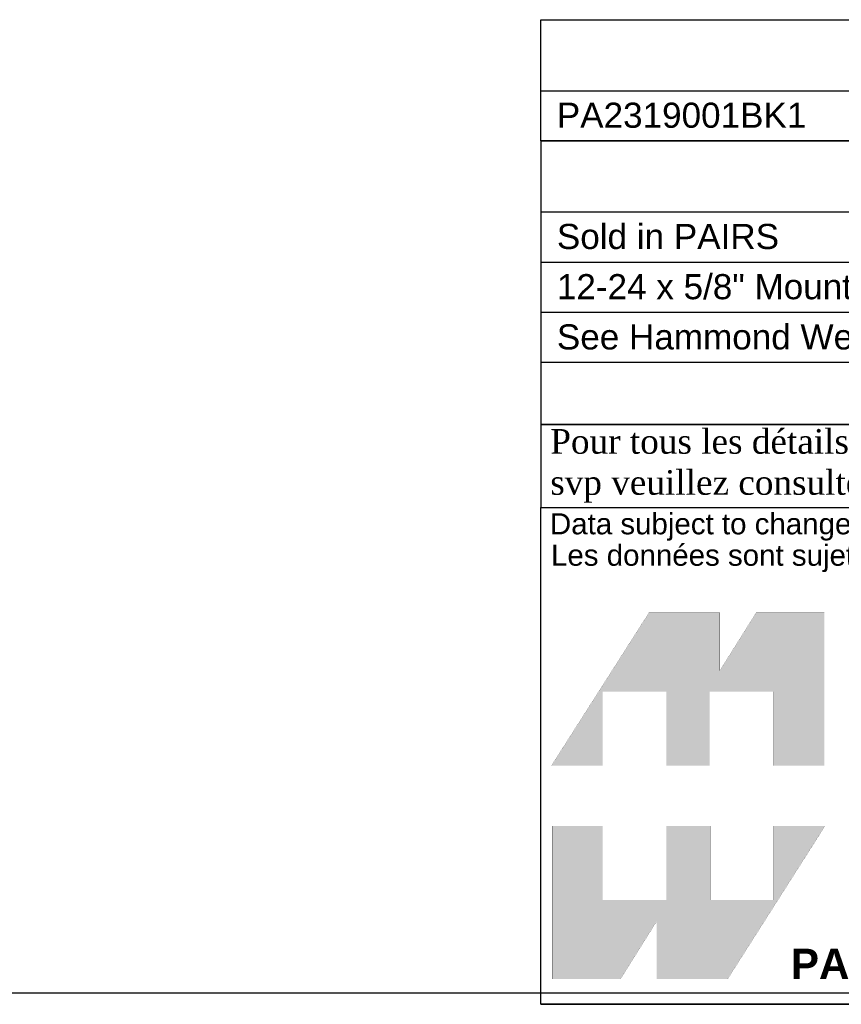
# Model space of a CAD drawing. Header units: inches. Extents: x 0 to 16.1, y 0 to 12.
# Tile 2 of 12: x 9.7 to 13, y 0 to 3.9. Entities that reach past the tile are written whole.
import ezdxf
from ezdxf.enums import TextEntityAlignment as Align

# ---------------------------------------------------------------- set-up
doc = ezdxf.new("R2010")
doc.units = ezdxf.units.IN
doc.header["$MEASUREMENT"] = 0
doc.layers.add('Default', color=7, linetype='Continuous')
doc.styles.add('SEACAD_Arial', font='arial.ttf')

# ---------------------------------------------------------------- blocks, each defined once
blk = doc.blocks.new('SE')
at = {"color": 7, "linetype": 'Continuous'}
for p, q in [((11.7871, 3.5932), (16.0164, 3.5932)), ((13.273, 3.5932), (13.273, 3.3932))]:
    blk.add_line(p, q, dxfattribs=at)
blk.add_lwpolyline([(11.7871, 3.3932), (11.7871, 3.8759), (16.0164, 3.8759), (16.0164, 3.3932), (11.7871, 3.3932)], dxfattribs=at)
at = {"color": 7, "linetype": 'Continuous', "style": 'SEACAD_Arial'}
for s, p in [('PART NUMBERS', (13.3474, 3.7867)), ('PA2319001BK1', (11.8502, 3.5454)), ('PAINTED BLACK TEXTURED', (13.3361, 3.5454))]:
    blk.add_text(s, height=0.1, dxfattribs=at).set_placement(p, align=Align.TOP_LEFT)
blk = doc.blocks.new('SE1')
at = {"color": 7, "linetype": 'Continuous'}
for p, q in [((11.7874, 3.1103), (16.0167, 3.1103)), ((11.7874, 2.9103), (16.0167, 2.9103)), ((11.7874, 2.7103), (16.0167, 2.7103))]:
    blk.add_line(p, q, dxfattribs=at)
blk.add_lwpolyline([(11.7874, 2.5103), (11.7874, 3.393), (16.0167, 3.393), (16.0167, 2.5103), (11.7874, 2.5103)], dxfattribs=at)
at = {"color": 7, "linetype": 'Continuous', "style": 'SEACAD_Arial'}
for s, p in [('NOTES', (13.6607, 3.3038)), ('Sold in PAIRS', (11.8505, 3.0625)), ('12-24 x 5/8" Mounting Screws Supplied (Qty 4)', (11.8505, 2.8625)), ('See Hammond Website for More Information', (11.8505, 2.6625))]:
    blk.add_text(s, height=0.1, dxfattribs=at).set_placement(p, align=Align.TOP_LEFT)
blk = doc.blocks.new('Block1')
at = {"layer": 'Default', "linetype": 'Continuous'}
for points in [[(-0.0026, 0.7074), (0.1678, 0.7074), (0.1678, 0.9533), (0.3791, 0.9533), (0.3791, 0.7074), (0.5228, 0.7074), (0.5228, 0.9533), (0.7357, 0.9533), (0.7357, 0.7074), (0.9035, 0.7074), (0.9035, 1.2145), (0.6765, 1.2145), (0.5564, 1.0231), (0.5564, 1.2145), (0.3209, 1.2145)], [(0.9056, 0.5076), (0.7357, 0.5076), (0.7357, 0.2617), (0.5244, 0.2617), (0.5244, 0.5076), (0.3791, 0.5076), (0.3791, 0.2617), (0.1678, 0.2617), (0.1678, 0.5076), (0, 0.5076), (0, 0), (0.2271, 0), (0.3471, 0.1914), (0.3471, 0), (0.5826, 0)]]:
    blk.add_hatch(color=7, dxfattribs=at).paths.add_polyline_path(points)
at = {"layer": 'Default', "color": 7, "linetype": 'Continuous', "const_width": 0.00035}
for points in [[(-0.0026, 0.7074), (0.3209, 1.2145), (0.5564, 1.2145), (0.5564, 1.0231), (0.6765, 1.2145), (0.9035, 1.2145), (0.9035, 0.7074), (0.7357, 0.7074), (0.7357, 0.9533), (0.5228, 0.9533), (0.5228, 0.7074), (0.3791, 0.7074), (0.3791, 0.9533), (0.1678, 0.9533), (0.1678, 0.7074), (-0.0026, 0.7074)], [(0.9056, 0.5076), (0.5826, 0), (0.3471, 0), (0.3471, 0.1914), (0.2271, 0), (0, 0), (0, 0.5076), (0.1678, 0.5076), (0.1678, 0.2617), (0.3791, 0.2617), (0.3791, 0.5076), (0.5244, 0.5076), (0.5244, 0.2617), (0.7357, 0.2617), (0.7357, 0.5076), (0.9056, 0.5076)]]:
    blk.add_lwpolyline(points, close=True, dxfattribs=at)
blk = doc.blocks.new('Block13')
at = {"layer": 'Default', "color": 7, "linetype": 'Continuous'}
for p, q in [((0, 0), (0, 1.6479)), ((0, 1.6479), (3.5155, 1.6479)), ((3.5155, 0), (0, 0))]:
    blk.add_line(p, q, dxfattribs=at)
at = {"layer": 'Default', "color": 7}
blk.add_blockref('Block1', (0.0371, 0.0841), dxfattribs=at)
at = {"layer": 'Default', "attachment_point": 1}
for s, insert, char_height, width in [('{\\fArial|b0||i0||c0|p34;\\C7;\\H7.e-002;\\W1.;\\T1.;Data subject to change without notice. Isometric drawing not to scale.}', (0.0298, 1.6292), 0.07, 3.486391), ('{\\fArial|b0||i0||c0|p34;\\C7;\\H7.e-002;\\W1.;\\T1.;Les données sont sujettes à changement sans préavis.}', (0.0334, 1.525), 0.07, 3.235631), ('{\\fArial|b1||i0||c0|p34;\\C7;\\H0.1;\\W1.;PART NO. \\P}', (0.8294, 0.1844), 0.1, 0.655523)]:
    blk.add_mtext(s, dxfattribs=dict(at, insert=insert, char_height=char_height, width=width))
blk = doc.blocks.new('Block11')
at = {"layer": 'Default', "color": 7}
blk.add_blockref('Block13', (0, 0), dxfattribs=at)
blk = doc.blocks.new('Block10')
at = {"layer": 'Default', "color": 7}
blk.add_blockref('Block11', (0, 0), dxfattribs=at)
blk = doc.blocks.new('Block2')
at = {"layer": 'Default', "color": 7, "linetype": 'Continuous'}
blk.add_line((-52.744, 0), (-0.012, 0), dxfattribs=at)
at = {"layer": 'Default', "color": 7, "xscale": 15, "yscale": 15, "zscale": 15}
blk.add_blockref('Block10', (-52.744, 0), dxfattribs=at)
blk = doc.blocks.new('Block222')
at = {"layer": 'Default', "color": 7}
blk.add_blockref('Block2', (106.578, -49.503), dxfattribs=at)

msp = doc.modelspace()

# ---------------------------------------------------------------- linework, layer by layer
at = {"layer": 'Default', "color": 7, "linetype": 'Continuous'}
msp.add_line((0, 0), (16.017, 0), dxfattribs=at)
for points in [[(11.787, 2.5107), (11.787, 2.2637), (16.0073, 2.2637), (16.0073, 2.5107), (11.787, 2.5107)], [(11.7871, 2.2634), (11.7871, 1.9332), (16.0057, 1.9332), (16.0057, 2.2634), (11.7871, 2.2634)]]:
    msp.add_lwpolyline(points, dxfattribs=at)

# ---------------------------------------------------------------- block references
for name in ['SE', 'SE1']:
    msp.add_blockref(name, (0, 0))
at = {"layer": 'Default', "color": 7, "xscale": 0.0800376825, "yscale": 0.0800376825, "zscale": 0.0800376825}
msp.add_blockref('Block222', (7.4783, 3.9162), dxfattribs=at)

# ---------------------------------------------------------------- texts
at = {"layer": 'Default', "insert": (11.7871, 2.0983), "char_height": 0.0981385, "width": 4.260747, "attachment_point": 4}
msp.add_mtext('{\\fTimes New Roman|b0||i0||c0|p34;\\C7;\\H9.813851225e-002;\\W1.; Pour tous les détails sur nos produits, \\P}{\\fTimes New Roman|b0||i0||c0|p34;\\C7;\\H9.813851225e-002;\\W1.; svp veuillez consulter notre site www.hammondmfg.com                      }', dxfattribs=at)

doc.saveas('drawing.dxf')
